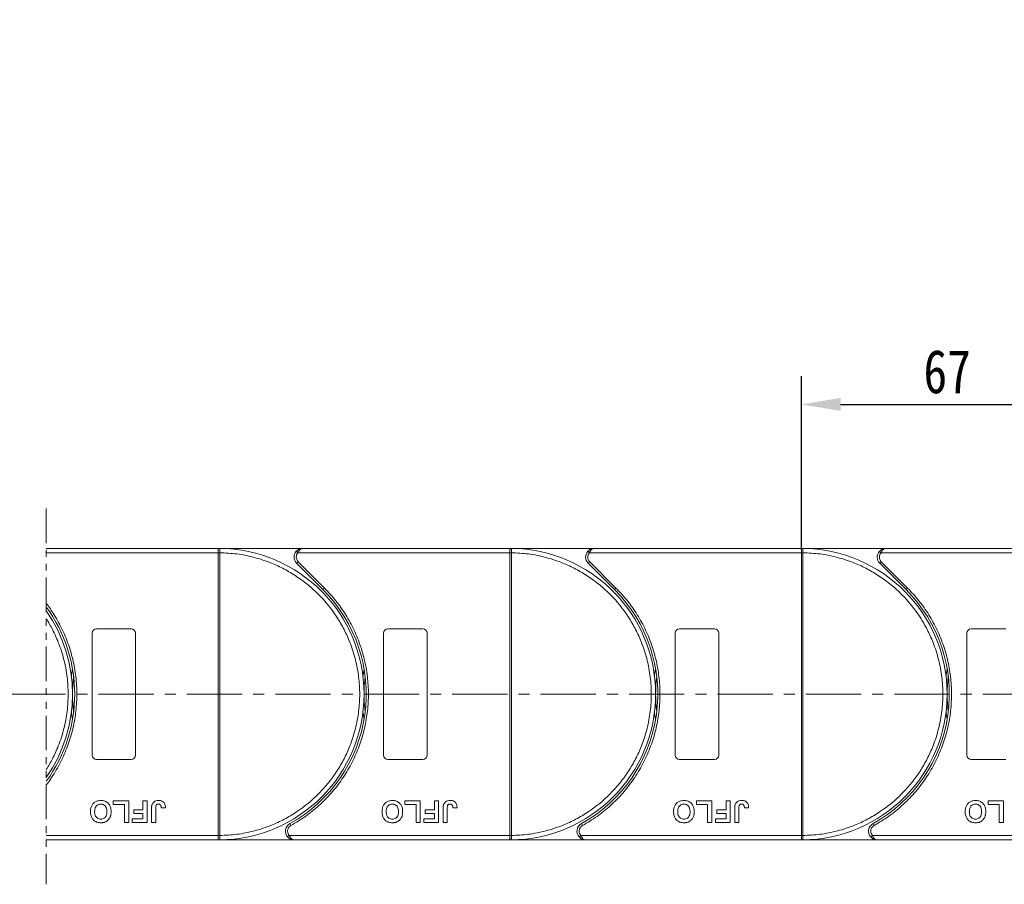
# Model space of a CAD drawing. Header units: millimetres. Extents: x -855 to 619, y 109 to 1142.
# Tile 33 of 74: x 94 to 320, y 576 to 775. Entities that reach past the tile are written whole.
import ezdxf

# ---------------------------------------------------------------- set-up
doc = ezdxf.new("R2010")
doc.units = ezdxf.units.MM
doc.linetypes.add('CENTERX2', pattern=[20.32, 12.7, -2.54, 2.54, -2.54])
doc.linetypes.add('PHANTOM2', pattern=[31.75, 15.875, -3.175, 3.175, -3.175, 3.175, -3.175])
doc.styles.get("Standard").update_dxf_attribs({"font": '仿宋_GB2312.ttf', "width": 0.8})
doc.dimstyles.new('副本 ISO-45.1', dxfattribs={"dimtxt": 10, "dimasz": 9, "dimexe": 6.5, "dimexo": 0.625, "dimgap": 2.5, "dimtad": 1, "dimdsep": 46, "dimtxsty": 'Standard', "dimcen": 2.5, "dimadec": 0, "dimazin": 0, "dimtfac": 1, "dimtmove": 0, "dimatfit": 3, "dimfxl": 0, "dimarcsym": 0})

# ---------------------------------------------------------------- blocks, each defined once
blk = doc.blocks.new('*D3057')
at = {"color": 0, "lineweight": -2}
for p, q in [((9.98, 847.48), (513.97, 847.48)), ((507.47, 595.28), (507.47, 838.48)), ((431.74, 586.28), (513.97, 586.28))]:
    blk.add_line(p, q, dxfattribs=at)
at = {"color": 0, "lineweight": 9}
for points in [[(505.97, 838.48), (508.97, 838.48), (507.47, 847.48)], [(505.97, 595.28), (508.97, 595.28), (507.47, 586.28)]]:
    blk.add_solid(points, dxfattribs=at)
at = {"layer": 'Defpoints', "color": 0, "lineweight": 9}
for p in [(9.36, 847.48), (507.47, 847.48), (431.11, 586.28)]:
    blk.add_point(p, dxfattribs=at)
at = {"color": 0, "lineweight": 9, "insert": (499.97, 716.88), "char_height": 10, "attachment_point": 5, "rotation": 90}
blk.add_mtext('2R+67', dxfattribs=at)
blk = doc.blocks.new('*D3055')
at = {"color": 0, "lineweight": -2}
for p, q in [((273.48, 653.05), (273.48, 692.88)), ((340.48, 653.41), (340.48, 692.88)), ((282.48, 686.38), (331.48, 686.38))]:
    blk.add_line(p, q, dxfattribs=at)
at = {"color": 0, "lineweight": 9}
for points in [[(282.48, 687.88), (282.48, 684.88), (273.48, 686.38)], [(331.48, 687.88), (331.48, 684.88), (340.48, 686.38)]]:
    blk.add_solid(points, dxfattribs=at)
at = {"layer": 'Defpoints', "color": 0, "lineweight": 9}
for p in [(340.48, 686.38), (273.48, 652.43), (340.48, 652.78)]:
    blk.add_point(p, dxfattribs=at)
at = {"color": 0, "lineweight": 9, "insert": (306.98, 693.88), "char_height": 10, "attachment_point": 5}
blk.add_mtext('67', dxfattribs=at)

msp = doc.modelspace()

# ---------------------------------------------------------------- linework, layer by layer
at = {"color": 3, "linetype": 'PHANTOM2', "lineweight": 9, "ltscale": 0.5}
msp.add_line((99.961, 662.461), (99.96, 576.071), dxfattribs=at)
at = {"color": 7, "linetype": 'Continuous', "lineweight": 15}
for p, q in [((139.48, 653.282), (99.961, 653.282)), ((99.961, 652.282), (139.48, 652.282)), ((139.48, 653.282), (139.714, 653.281)), ((158.892, 653.282), (139.48, 653.282)), ((139.48, 587.284), (139.48, 652.28)), ((139.48, 652.28), (139.83, 652.28)), ((139.83, 652.283), (139.83, 652.28)), ((139.83, 652.28), (139.83, 587.284)), ((157.401, 652.615), (157.774, 652.282)), ((157.774, 652.282), (206.48, 652.282)), ((206.48, 653.282), (158.892, 653.282)), ((225.892, 653.282), (206.48, 653.282)), ((206.48, 653.282), (206.714, 653.281)), ((206.48, 587.284), (206.48, 652.28)), ((206.48, 652.28), (206.83, 652.28)), ((206.83, 652.283), (206.83, 652.28)), ((206.83, 652.28), (206.83, 587.284)), ((224.401, 652.615), (224.774, 652.282)), ((224.774, 652.282), (273.48, 652.282)), ((273.48, 653.282), (225.892, 653.282)), ((273.48, 653.282), (273.714, 653.281)), ((292.892, 653.282), (273.48, 653.282)), ((273.48, 587.284), (273.48, 652.28)), ((273.48, 652.28), (273.83, 652.28)), ((273.83, 652.283), (273.83, 652.28)), ((273.83, 652.28), (273.83, 587.284)), ((291.401, 652.615), (291.774, 652.282)), ((291.774, 652.282), (340.48, 652.282)), ((340.48, 653.282), (292.892, 653.282)), ((157.831, 650.221), (157.477, 649.868)), ((157.477, 649.868), (163.521, 643.823)), ((157.831, 650.221), (163.875, 644.177)), ((224.831, 650.221), (224.477, 649.868)), ((224.477, 649.868), (230.521, 643.823)), ((224.831, 650.221), (230.875, 644.177)), ((291.831, 650.221), (291.477, 649.868)), ((291.477, 649.868), (297.521, 643.823)), ((291.831, 650.221), (297.875, 644.177)), ((163.875, 644.177), (163.521, 643.823)), ((230.875, 644.177), (230.521, 643.823)), ((297.875, 644.177), (297.521, 643.823)), ((110.48, 605.782), (110.48, 633.782)), ((111.48, 634.782), (119.48, 634.782)), ((120.48, 633.782), (120.48, 605.782)), ((177.48, 605.782), (177.48, 633.782)), ((178.48, 634.782), (186.48, 634.782)), ((187.48, 633.782), (187.48, 605.782)), ((244.48, 605.782), (244.48, 633.782)), ((245.48, 634.782), (253.48, 634.782)), ((254.48, 633.782), (254.48, 605.782)), ((311.48, 605.782), (311.48, 633.782)), ((312.48, 634.782), (320.48, 634.782)), ((119.48, 604.782), (111.48, 604.782)), ((186.48, 604.782), (178.48, 604.782)), ((253.48, 604.782), (245.48, 604.782)), ((320.48, 604.782), (312.48, 604.782)), ((115.364, 594.448), (115.364, 595.282)), ((115.364, 595.282), (118.89, 595.282)), ((118.89, 595.282), (118.89, 590.282)), ((122.159, 595.282), (123.121, 595.282)), ((122.159, 593.166), (122.159, 595.282)), ((123.121, 595.282), (123.121, 590.282)), ((182.364, 595.282), (185.89, 595.282)), ((182.364, 594.448), (182.364, 595.282)), ((185.89, 595.282), (185.89, 590.282)), ((189.159, 595.282), (190.121, 595.282)), ((189.159, 593.166), (189.159, 595.282)), ((190.121, 595.282), (190.121, 590.282)), ((249.364, 595.282), (252.89, 595.282)), ((249.364, 594.448), (249.364, 595.282)), ((252.89, 595.282), (252.89, 590.282)), ((256.159, 595.282), (257.121, 595.282)), ((256.159, 593.166), (256.159, 595.282)), ((257.121, 595.282), (257.121, 590.282)), ((316.364, 595.282), (319.89, 595.282)), ((316.364, 594.448), (316.364, 595.282)), ((319.89, 595.282), (319.89, 590.282)), ((117.929, 594.448), (115.364, 594.448)), ((117.929, 590.282), (117.929, 594.448)), ((120.044, 592.333), (120.044, 593.166)), ((120.044, 593.166), (122.159, 593.166)), ((124.147, 590.282), (124.147, 593.434)), ((125.108, 593.518), (125.108, 590.282)), ((126.39, 593.615), (127.352, 593.679)), ((184.929, 594.448), (182.364, 594.448)), ((184.929, 590.282), (184.929, 594.448)), ((187.044, 592.333), (187.044, 593.166)), ((187.044, 593.166), (189.159, 593.166)), ((191.147, 590.282), (191.147, 593.434)), ((192.108, 593.518), (192.108, 590.282)), ((193.39, 593.615), (194.352, 593.679)), ((251.929, 594.448), (249.364, 594.448)), ((251.929, 590.282), (251.929, 594.448)), ((254.044, 592.333), (254.044, 593.166)), ((254.044, 593.166), (256.159, 593.166)), ((258.147, 590.282), (258.147, 593.434)), ((259.108, 593.518), (259.108, 590.282)), ((260.39, 593.615), (261.352, 593.679)), ((318.929, 594.448), (316.364, 594.448)), ((318.929, 590.282), (318.929, 594.448)), ((119.723, 591.115), (122.159, 591.115)), ((119.723, 590.282), (119.723, 591.115)), ((122.159, 592.333), (120.044, 592.333)), ((122.159, 591.115), (122.159, 592.333)), ((186.723, 590.282), (186.723, 591.115)), ((186.723, 591.115), (189.159, 591.115)), ((189.159, 592.333), (187.044, 592.333)), ((189.159, 591.115), (189.159, 592.333)), ((253.723, 590.282), (253.723, 591.115)), ((253.723, 591.115), (256.159, 591.115)), ((256.159, 592.333), (254.044, 592.333)), ((256.159, 591.115), (256.159, 592.333)), ((118.89, 590.282), (117.929, 590.282)), ((123.121, 590.282), (119.723, 590.282)), ((125.108, 590.282), (124.147, 590.282)), ((155.94, 590.032), (156.182, 589.594)), ((185.89, 590.282), (184.929, 590.282)), ((190.121, 590.282), (186.723, 590.282)), ((192.108, 590.282), (191.147, 590.282)), ((222.94, 590.032), (223.182, 589.594)), ((252.89, 590.282), (251.929, 590.282)), ((257.121, 590.282), (253.723, 590.282)), ((259.108, 590.282), (258.147, 590.282)), ((289.94, 590.032), (290.182, 589.594)), ((319.89, 590.282), (318.929, 590.282)), ((139.48, 587.282), (99.96, 587.282)), ((99.96, 586.282), (139.48, 586.282)), ((139.83, 587.284), (139.48, 587.284)), ((139.714, 586.283), (139.48, 586.282)), ((139.48, 586.282), (156.908, 586.282)), ((139.83, 587.284), (139.83, 587.281)), ((155.79, 587.282), (155.418, 586.948)), ((206.48, 587.282), (155.79, 587.282)), ((156.908, 586.282), (206.48, 586.282)), ((206.83, 587.284), (206.48, 587.284)), ((206.714, 586.283), (206.48, 586.282)), ((206.48, 586.282), (223.908, 586.282)), ((206.83, 587.284), (206.83, 587.281)), ((222.79, 587.282), (222.418, 586.948)), ((273.48, 587.282), (222.79, 587.282)), ((223.908, 586.282), (273.48, 586.282)), ((273.83, 587.284), (273.48, 587.284)), ((273.714, 586.283), (273.48, 586.282)), ((273.48, 586.282), (290.908, 586.282)), ((273.83, 587.284), (273.83, 587.281)), ((289.79, 587.282), (289.418, 586.948)), ((340.48, 587.282), (289.79, 587.282)), ((290.908, 586.282), (340.48, 586.282))]:
    msp.add_line(p, q, dxfattribs=at)
at = {"color": 1, "linetype": 'CENTERX2', "lineweight": 13}
msp.add_line((449.778, 619.782), (-256.033, 619.782), dxfattribs=at)
at = {"color": 7, "linetype": 'Continuous', "lineweight": 15, "flags": 128}
for points in [[(105.728, 623.882), (105.761, 624.148), (105.98, 625.591)], [(172.728, 623.882), (172.761, 624.148), (172.98, 625.591)], [(239.728, 623.882), (239.761, 624.148), (239.98, 625.591)], [(306.728, 623.882), (306.761, 624.148), (306.98, 625.591)], [(105.98, 613.972), (105.761, 615.415), (105.728, 615.682)], [(172.98, 613.972), (172.761, 615.415), (172.728, 615.682)], [(239.98, 613.972), (239.761, 615.415), (239.728, 615.682)], [(306.98, 613.972), (306.761, 615.415), (306.728, 615.682)]]:
    msp.add_lwpolyline(points, dxfattribs=at)
at = {"color": 7, "linetype": 'Continuous', "lineweight": 15}
for centre, radius, start, end in [((139.717, 652.986), 0.295, 90.53836, 143.36012), ((139.742, 622.099), 30.184, 89.8339, 90.49831), ((139.48, 619.782), 33.5, 270.40019, 89.59981), ((158.892, 651.282), 2, 138.18969, 225), ((206.717, 652.986), 0.295, 90.53836, 143.36012), ((206.742, 622.099), 30.184, 89.8339, 90.49831), ((206.48, 619.782), 33.5, 270.40019, 89.59981), ((225.892, 651.282), 2, 138.18969, 225), ((273.717, 652.986), 0.295, 90.53836, 143.36012), ((273.742, 622.099), 30.184, 89.8339, 90.49831), ((273.48, 619.782), 33.5, 270.40019, 89.59981), ((292.892, 651.282), 2, 138.18969, 225), ((139.48, 619.782), 34, 298.95502, 45), ((206.48, 619.782), 34, 298.95502, 45), ((273.48, 619.782), 34, 298.95502, 45), ((72.48, 619.782), 34, 323.92415, 36.07429), ((72.48, 619.782), 33.5, 325.11501, 34.88342), ((111.48, 633.782), 1, 90, 180), ((119.48, 633.782), 1, 0, 90), ((178.48, 633.782), 1, 90, 180), ((186.48, 633.782), 1, 0, 90), ((245.48, 633.782), 1, 90, 180), ((253.48, 633.782), 1, 0, 90), ((312.48, 633.782), 1, 90, 180), ((139.48, 619.782), 33.5, 172.96973, 187.03027), ((206.48, 619.782), 33.5, 172.96973, 187.03027), ((273.48, 619.782), 33.5, 172.96973, 187.03027), ((340.48, 619.782), 33.5, 172.96973, 187.03027), ((111.48, 605.782), 1, 180, 270), ((119.48, 605.782), 1, 270, 0), ((178.48, 605.782), 1, 180, 270), ((186.48, 605.782), 1, 270, 0), ((245.48, 605.782), 1, 180, 270), ((253.48, 605.782), 1, 270, 360), ((312.48, 605.782), 1, 180, 270), ((156.908, 588.282), 2, 118.95502, 221.81031), ((223.908, 588.282), 2, 118.95502, 221.81031), ((290.908, 588.282), 2, 118.95502, 221.81031), ((139.742, 617.464), 30.184, 269.50169, 270.1661), ((139.717, 586.578), 0.295, 216.63988, 269.46164), ((206.742, 617.464), 30.184, 269.50169, 270.1661), ((206.717, 586.578), 0.295, 216.63988, 269.46164), ((273.742, 617.464), 30.184, 269.50169, 270.1661), ((273.717, 586.578), 0.295, 216.63988, 269.46164)]:
    msp.add_arc(centre, radius, start, end, dxfattribs=at)
for points in [[(139.48, 653.162), (139.48, 653.197), (139.48, 653.266), (139.48, 653.277), (139.48, 653.282)], [(157.774, 652.282), (157.664, 652.133), (157.444, 651.835), (157.409, 651.466), (157.392, 651.282)], [(206.48, 653.162), (206.48, 653.197), (206.48, 653.266), (206.48, 653.277), (206.48, 653.282)], [(224.774, 652.282), (224.664, 652.133), (224.444, 651.835), (224.409, 651.466), (224.392, 651.282)], [(273.48, 653.162), (273.48, 653.197), (273.48, 653.266), (273.48, 653.277), (273.48, 653.282)], [(291.774, 652.282), (291.664, 652.133), (291.444, 651.835), (291.409, 651.466), (291.392, 651.282)], [(157.392, 651.282), (157.412, 651.083), (157.453, 650.686), (157.705, 650.376), (157.831, 650.221)], [(224.392, 651.282), (224.412, 651.083), (224.453, 650.686), (224.705, 650.376), (224.831, 650.221)], [(291.392, 651.282), (291.412, 651.083), (291.453, 650.686), (291.705, 650.376), (291.831, 650.221)], [(155.408, 588.282), (155.426, 588.098), (155.461, 587.729), (155.68, 587.431), (155.79, 587.282)], [(222.408, 588.282), (222.426, 588.098), (222.461, 587.729), (222.68, 587.431), (222.79, 587.282)], [(289.408, 588.282), (289.426, 588.098), (289.461, 587.729), (289.68, 587.431), (289.79, 587.282)], [(139.48, 586.282), (139.48, 586.287), (139.48, 586.297), (139.48, 586.367), (139.48, 586.402)], [(206.48, 586.282), (206.48, 586.287), (206.48, 586.297), (206.48, 586.367), (206.48, 586.402)], [(273.48, 586.282), (273.48, 586.287), (273.48, 586.297), (273.48, 586.367), (273.48, 586.402)]]:
    msp.add_open_spline(points, degree=3, dxfattribs=at)
for points, knots in [([(139.48, 652.282), (139.48, 652.394), (139.48, 652.619), (139.48, 652.918), (139.48, 653.086), (139.48, 653.152), (139.48, 653.162)], [0, 0, 0, 0, 0.3133566, 0.6267132, 0.9400698, 1, 1, 1, 1]), ([(139.48, 652.28), (139.48, 652.28), (139.48, 652.281), (139.48, 652.281), (139.48, 652.282), (139.48, 652.282)], [0, 0, 0, 0, 0.3846661, 0.6923333, 1, 1, 1, 1]), ([(139.714, 653.281), (139.731, 653.278), (139.768, 653.272), (139.797, 653.218), (139.816, 653.125), (139.828, 652.978), (139.83, 652.783), (139.831, 652.538), (139.83, 652.373), (139.83, 652.283)], [0, 0, 0, 0, 0.1119973, 0.2448439, 0.3691679, 0.5008987, 0.6875333, 0.8281382, 1, 1, 1, 1]), ([(139.83, 652.28), (141.143, 652.22), (143.809, 652.098), (147.798, 651.284), (151.441, 650.078), (154.677, 648.572), (157.502, 646.894), (160.163, 644.925), (163.442, 641.933), (166.23, 638.469), (168.432, 634.668), (169.902, 631.416), (171.076, 627.76), (171.818, 623.762), (172.059, 619.782), (171.818, 615.801), (171.076, 611.804), (169.902, 608.147), (168.433, 604.896), (166.784, 602.052), (164.844, 599.37), (161.888, 596.06), (158.454, 593.234), (154.677, 590.992), (151.441, 589.485), (147.797, 588.28), (143.808, 587.466), (141.143, 587.344), (139.83, 587.284)], [0, 0, 0, 0, 0.038862, 0.078912, 0.1200677, 0.1522272, 0.1843815, 0.2172151, 0.2500433, 0.3156185, 0.347778, 0.3799323, 0.4210926, 0.4611415, 0.5, 0.5388632, 0.578912, 0.6200677, 0.6522272, 0.6843815, 0.7172151, 0.7500433, 0.8156185, 0.847778, 0.8799323, 0.9210926, 0.9611404, 1, 1, 1, 1]), ([(157.401, 652.615), (157.496, 652.709), (157.705, 652.916), (158.204, 653.203), (158.622, 653.251), (158.892, 653.282)], [0, 0, 0, 0, 0.2270634, 0.5015869, 1, 1, 1, 1]), ([(158.892, 653.282), (158.785, 653.269), (158.574, 653.243), (158.264, 653.031), (157.985, 652.705), (157.841, 652.417), (157.774, 652.282)], [0, 0, 0, 0, 0.2515188, 0.5017844, 0.7656323, 1, 1, 1, 1]), ([(206.48, 652.282), (206.48, 652.394), (206.48, 652.619), (206.48, 652.918), (206.48, 653.086), (206.48, 653.152), (206.48, 653.162)], [0, 0, 0, 0, 0.3133566, 0.6267132, 0.9400698, 1, 1, 1, 1]), ([(206.48, 652.28), (206.48, 652.28), (206.48, 652.281), (206.48, 652.281), (206.48, 652.282), (206.48, 652.282)], [0, 0, 0, 0, 0.3846661, 0.6923333, 1, 1, 1, 1]), ([(206.714, 653.281), (206.731, 653.278), (206.768, 653.272), (206.797, 653.218), (206.816, 653.125), (206.828, 652.978), (206.83, 652.783), (206.831, 652.538), (206.83, 652.373), (206.83, 652.283)], [0, 0, 0, 0, 0.1119973, 0.2448439, 0.3691679, 0.5008987, 0.6875333, 0.8281382, 1, 1, 1, 1]), ([(206.83, 652.28), (208.143, 652.22), (210.809, 652.098), (214.798, 651.284), (218.441, 650.078), (221.677, 648.572), (224.502, 646.894), (227.163, 644.925), (230.442, 641.933), (233.23, 638.469), (235.432, 634.668), (236.902, 631.416), (238.076, 627.76), (238.818, 623.762), (239.059, 619.782), (238.818, 615.801), (238.076, 611.804), (236.902, 608.147), (235.433, 604.896), (233.784, 602.052), (231.844, 599.37), (228.888, 596.06), (225.454, 593.234), (221.677, 590.992), (218.441, 589.485), (214.797, 588.28), (210.808, 587.466), (208.143, 587.344), (206.83, 587.284)], [0, 0, 0, 0, 0.038862, 0.078912, 0.1200677, 0.1522272, 0.1843815, 0.2172151, 0.2500433, 0.3156185, 0.347778, 0.3799323, 0.4210926, 0.4611415, 0.5, 0.5388632, 0.578912, 0.6200677, 0.6522272, 0.6843815, 0.7172151, 0.7500433, 0.8156185, 0.847778, 0.8799323, 0.9210926, 0.9611404, 1, 1, 1, 1]), ([(224.401, 652.615), (224.496, 652.709), (224.705, 652.916), (225.204, 653.203), (225.622, 653.251), (225.892, 653.282)], [0, 0, 0, 0, 0.2270634, 0.50158693, 1, 1, 1, 1]), ([(225.892, 653.282), (225.785, 653.269), (225.574, 653.243), (225.264, 653.031), (224.985, 652.705), (224.841, 652.417), (224.774, 652.282)], [0, 0, 0, 0, 0.2515188, 0.5017844, 0.7656323, 1, 1, 1, 1]), ([(273.48, 652.282), (273.48, 652.394), (273.48, 652.619), (273.48, 652.918), (273.48, 653.086), (273.48, 653.152), (273.48, 653.162)], [0, 0, 0, 0, 0.3133566, 0.6267132, 0.9400698, 1, 1, 1, 1]), ([(273.48, 652.28), (273.48, 652.28), (273.48, 652.281), (273.48, 652.281), (273.48, 652.282), (273.48, 652.282)], [0, 0, 0, 0, 0.3846661, 0.6923333, 1, 1, 1, 1]), ([(273.714, 653.281), (273.731, 653.278), (273.768, 653.272), (273.797, 653.218), (273.816, 653.125), (273.828, 652.978), (273.83, 652.783), (273.831, 652.538), (273.83, 652.373), (273.83, 652.283)], [0, 0, 0, 0, 0.1119973, 0.2448439, 0.3691679, 0.5008987, 0.6875333, 0.8281382, 1, 1, 1, 1]), ([(273.83, 652.28), (275.143, 652.22), (277.809, 652.098), (281.798, 651.284), (285.441, 650.078), (288.677, 648.572), (291.502, 646.894), (294.163, 644.925), (297.442, 641.933), (300.23, 638.469), (302.432, 634.668), (303.902, 631.416), (305.076, 627.76), (305.818, 623.762), (306.059, 619.782), (305.818, 615.801), (305.076, 611.804), (303.902, 608.147), (302.433, 604.896), (300.784, 602.052), (298.844, 599.37), (295.888, 596.06), (292.454, 593.234), (288.677, 590.992), (285.441, 589.485), (281.797, 588.28), (277.808, 587.466), (275.143, 587.344), (273.83, 587.284)], [0, 0, 0, 0, 0.038862, 0.078912, 0.1200677, 0.1522272, 0.1843815, 0.2172151, 0.2500433, 0.3156185, 0.347778, 0.3799323, 0.4210926, 0.4611415, 0.5, 0.5388632, 0.578912, 0.6200677, 0.6522272, 0.6843815, 0.7172151, 0.7500433, 0.8156185, 0.847778, 0.8799323, 0.9210926, 0.9611404, 1, 1, 1, 1]), ([(291.401, 652.615), (291.496, 652.709), (291.705, 652.916), (292.204, 653.203), (292.622, 653.251), (292.892, 653.282)], [0, 0, 0, 0, 0.2270634, 0.50158693, 1, 1, 1, 1]), ([(292.892, 653.282), (292.785, 653.269), (292.574, 653.243), (292.264, 653.031), (291.985, 652.705), (291.841, 652.417), (291.774, 652.282)], [0, 0, 0, 0, 0.2515188, 0.5017844, 0.7656323, 1, 1, 1, 1]), ([(163.875, 644.177), (164.773, 643.219), (166.568, 641.302), (168.839, 638.035), (170.765, 634.514), (172.274, 630.747), (173.333, 626.832), (173.919, 622.859), (174.045, 618.886), (173.716, 614.957), (172.946, 611.089), (171.727, 607.306), (170.066, 603.65), (167.966, 600.179), (165.475, 596.977), (162.65, 594.125), (159.565, 591.613), (157.31, 590.267), (156.182, 589.594)], [0, 0, 0, 0, 0.0616516, 0.1233073, 0.1864354, 0.25, 0.3135645, 0.3766927, 0.4383422, 0.5, 0.5616495, 0.6233073, 0.6864354, 0.75, 0.8135645, 0.8766927, 0.9383443, 1, 1, 1, 1]), ([(230.875, 644.177), (231.773, 643.219), (233.568, 641.302), (235.839, 638.035), (237.765, 634.514), (239.274, 630.747), (240.333, 626.832), (240.919, 622.859), (241.045, 618.886), (240.716, 614.957), (239.946, 611.089), (238.727, 607.306), (237.066, 603.65), (234.966, 600.179), (232.475, 596.977), (229.65, 594.125), (226.565, 591.613), (224.31, 590.267), (223.182, 589.594)], [0, 0, 0, 0, 0.0616516, 0.1233073, 0.1864354, 0.25, 0.3135645, 0.3766927, 0.4383422, 0.5, 0.5616495, 0.6233073, 0.6864354, 0.75, 0.8135645, 0.8766927, 0.9383443, 1, 1, 1, 1]), ([(297.875, 644.177), (298.773, 643.219), (300.568, 641.302), (302.839, 638.035), (304.765, 634.514), (306.274, 630.747), (307.333, 626.832), (307.919, 622.859), (308.045, 618.886), (307.716, 614.957), (306.946, 611.089), (305.727, 607.306), (304.066, 603.65), (301.966, 600.179), (299.475, 596.977), (296.65, 594.125), (293.565, 591.613), (291.31, 590.267), (290.182, 589.594)], [0, 0, 0, 0, 0.0616516, 0.1233073, 0.1864354, 0.25, 0.3135645, 0.3766927, 0.4383422, 0.5, 0.5616495, 0.6233073, 0.6864354, 0.75, 0.8135645, 0.8766927, 0.9383443, 1, 1, 1, 1]), ([(99.961, 640.649), (100.605, 639.806), (101.96, 637.814), (103.765, 634.514), (105.274, 630.747), (106.333, 626.832), (106.919, 622.859), (107.045, 618.886), (106.716, 614.957), (105.946, 611.089), (104.727, 607.306), (103.066, 603.65), (101.39, 600.88), (100.284, 599.349), (99.96, 598.922)], [0.07346694, 0.07346694, 0.07346694, 0.07346694, 0.12330728, 0.18643543, 0.24999997, 0.31356452, 0.37669267, 0.43834219, 0.49999997, 0.5616495, 0.62330728, 0.68643543, 0.74999997, 0.77515142, 0.77515142, 0.77515142, 0.77515142]), ([(99.96, 637.133), (100.472, 636.324), (101.486, 634.549), (102.902, 631.416), (104.076, 627.76), (104.818, 623.762), (105.059, 619.782), (104.818, 615.801), (104.076, 611.804), (102.902, 608.147), (101.486, 605.014), (100.471, 603.239), (99.96, 602.43)], [0.31946604, 0.31946604, 0.31946604, 0.31946604, 0.34777802, 0.37993233, 0.42109262, 0.46114154, 0.50000001, 0.53886316, 0.57891202, 0.62006769, 0.65222721, 0.6805396, 0.6805396, 0.6805396, 0.6805396]), ([(110.108, 592.789), (110.112, 592.922), (110.122, 593.324), (110.264, 593.965), (110.655, 594.626), (111.229, 595.093), (111.869, 595.319), (112.29, 595.338), (112.473, 595.346)], [0, 0, 0, 0, 0.1018882, 0.3073435, 0.4929627, 0.6786474, 0.8607914, 1, 1, 1, 1]), ([(112.473, 595.346), (112.606, 595.341), (113.01, 595.328), (113.67, 595.137), (114.292, 594.648), (114.717, 593.939), (114.842, 593.302), (114.85, 592.9), (114.852, 592.812)], [0, 0, 0, 0, 0.1021706, 0.3092201, 0.51365, 0.6922749, 0.9324126, 1, 1, 1, 1]), ([(124.256, 594.384), (124.31, 594.509), (124.418, 594.758), (124.722, 595.06), (125.187, 595.309), (125.573, 595.332), (125.807, 595.346)], [0, 0, 0, 0, 0.2064605, 0.4135145, 0.6452106, 1, 1, 1, 1]), ([(125.807, 595.346), (125.941, 595.34), (126.245, 595.327), (126.697, 595.166), (127.056, 594.841), (127.31, 594.333), (127.335, 593.936), (127.352, 593.679)], [0, 0, 0, 0, 0.1552919, 0.3531453, 0.543243, 0.704067, 1, 1, 1, 1]), ([(177.108, 592.789), (177.112, 592.922), (177.122, 593.324), (177.264, 593.965), (177.655, 594.626), (178.229, 595.093), (178.869, 595.319), (179.29, 595.338), (179.473, 595.346)], [0, 0, 0, 0, 0.1018882, 0.3073435, 0.4929627, 0.6786474, 0.8607914, 1, 1, 1, 1]), ([(179.473, 595.346), (179.606, 595.341), (180.01, 595.328), (180.67, 595.137), (181.292, 594.648), (181.717, 593.939), (181.842, 593.302), (181.85, 592.9), (181.852, 592.812)], [0, 0, 0, 0, 0.1021706, 0.3092201, 0.51365, 0.6922749, 0.9324126, 1, 1, 1, 1]), ([(191.256, 594.384), (191.31, 594.509), (191.418, 594.758), (191.722, 595.06), (192.187, 595.309), (192.573, 595.332), (192.807, 595.346)], [0, 0, 0, 0, 0.2064605, 0.4135145, 0.6452106, 1, 1, 1, 1]), ([(192.807, 595.346), (192.941, 595.34), (193.245, 595.327), (193.697, 595.166), (194.056, 594.841), (194.31, 594.333), (194.335, 593.936), (194.352, 593.679)], [0, 0, 0, 0, 0.1552919, 0.3531453, 0.543243, 0.704067, 1, 1, 1, 1]), ([(244.108, 592.789), (244.112, 592.922), (244.122, 593.324), (244.264, 593.965), (244.655, 594.626), (245.229, 595.093), (245.869, 595.319), (246.29, 595.338), (246.473, 595.346)], [0, 0, 0, 0, 0.1018882, 0.3073435, 0.4929627, 0.6786474, 0.8607914, 1, 1, 1, 1]), ([(246.473, 595.346), (246.606, 595.341), (247.01, 595.328), (247.67, 595.137), (248.292, 594.648), (248.717, 593.939), (248.842, 593.302), (248.85, 592.9), (248.852, 592.812)], [0, 0, 0, 0, 0.1021706, 0.3092201, 0.51365, 0.6922749, 0.9324126, 1, 1, 1, 1]), ([(258.256, 594.384), (258.31, 594.509), (258.418, 594.758), (258.722, 595.06), (259.187, 595.309), (259.573, 595.332), (259.807, 595.346)], [0, 0, 0, 0, 0.2064605, 0.4135145, 0.6452106, 1, 1, 1, 1]), ([(259.807, 595.346), (259.941, 595.34), (260.245, 595.327), (260.697, 595.166), (261.056, 594.841), (261.31, 594.333), (261.335, 593.936), (261.352, 593.679)], [0, 0, 0, 0, 0.1552919, 0.3531453, 0.543243, 0.704067, 1, 1, 1, 1]), ([(311.108, 592.789), (311.112, 592.922), (311.122, 593.324), (311.264, 593.965), (311.655, 594.626), (312.229, 595.093), (312.869, 595.319), (313.29, 595.338), (313.473, 595.346)], [0, 0, 0, 0, 0.1018882, 0.3073435, 0.4929627, 0.6786474, 0.8607914, 1, 1, 1, 1]), ([(313.473, 595.346), (313.606, 595.341), (314.01, 595.328), (314.67, 595.137), (315.292, 594.648), (315.717, 593.939), (315.842, 593.302), (315.85, 592.9), (315.852, 592.812)], [0, 0, 0, 0, 0.1021706, 0.3092201, 0.51365, 0.6922749, 0.9324126, 1, 1, 1, 1]), ([(111.07, 592.765), (111.074, 592.898), (111.086, 593.274), (111.226, 593.796), (111.572, 594.216), (111.949, 594.446), (112.269, 594.507), (112.442, 594.512), (112.475, 594.513)], [0, 0, 0, 0, 0.1585903, 0.4472388, 0.6203806, 0.7935748, 0.9612953, 1, 1, 1, 1]), ([(112.475, 594.513), (112.61, 594.503), (112.88, 594.485), (113.26, 594.304), (113.584, 594.003), (113.833, 593.51), (113.886, 593.078), (113.89, 592.807), (113.89, 592.779)], [0, 0, 0, 0, 0.1597099, 0.3204292, 0.4910735, 0.6770503, 0.9662903, 1, 1, 1, 1]), ([(114.852, 592.812), (114.851, 592.745), (114.85, 592.612), (114.835, 592.405), (114.811, 592.191), (114.77, 591.972), (114.713, 591.753), (114.657, 591.612), (114.628, 591.541)], [0, 0, 0, 0, 0.1539502, 0.3081809, 0.478699, 0.6499612, 0.8242026, 1, 1, 1, 1]), ([(124.147, 593.434), (124.147, 593.501), (124.149, 593.634), (124.157, 593.813), (124.171, 593.972), (124.192, 594.111), (124.215, 594.249), (124.242, 594.339), (124.256, 594.384)], [0, 0, 0, 0, 0.2082698, 0.416707, 0.5614806, 0.7065734, 0.8528245, 1, 1, 1, 1]), ([(125.108, 593.518), (125.111, 593.651), (125.116, 593.882), (125.165, 594.161), (125.255, 594.341), (125.373, 594.437), (125.54, 594.503), (125.667, 594.509), (125.745, 594.513)], [0, 0, 0, 0, 0.29202728, 0.5048541, 0.61390458, 0.72368495, 0.82981647, 1, 1, 1, 1]), ([(125.745, 594.513), (125.786, 594.511), (125.87, 594.508), (125.981, 594.476), (126.075, 594.431), (126.147, 594.376), (126.21, 594.311), (126.243, 594.262), (126.26, 594.237)], [0, 0, 0, 0, 0.202387, 0.4109073, 0.5578292, 0.7094718, 0.8532239, 1, 1, 1, 1]), ([(126.26, 594.237), (126.279, 594.2), (126.317, 594.125), (126.345, 594.011), (126.364, 593.906), (126.377, 593.81), (126.385, 593.713), (126.389, 593.648), (126.39, 593.615)], [0, 0, 0, 0, 0.1938055, 0.3931273, 0.5440688, 0.6954121, 0.8476129, 1, 1, 1, 1]), ([(178.07, 592.765), (178.074, 592.898), (178.086, 593.274), (178.226, 593.796), (178.572, 594.216), (178.949, 594.446), (179.269, 594.507), (179.442, 594.512), (179.475, 594.513)], [0, 0, 0, 0, 0.1585903, 0.4472388, 0.6203806, 0.7935748, 0.9612953, 1, 1, 1, 1]), ([(179.475, 594.513), (179.61, 594.503), (179.88, 594.485), (180.26, 594.304), (180.584, 594.003), (180.833, 593.51), (180.886, 593.078), (180.89, 592.807), (180.89, 592.779)], [0, 0, 0, 0, 0.1597099, 0.3204292, 0.4910735, 0.6770503, 0.9662903, 1, 1, 1, 1]), ([(181.852, 592.812), (181.851, 592.745), (181.85, 592.612), (181.835, 592.405), (181.811, 592.191), (181.77, 591.972), (181.713, 591.753), (181.657, 591.612), (181.628, 591.541)], [0, 0, 0, 0, 0.1539502, 0.3081809, 0.478699, 0.6499612, 0.8242026, 1, 1, 1, 1]), ([(191.147, 593.434), (191.147, 593.501), (191.149, 593.634), (191.157, 593.813), (191.171, 593.972), (191.192, 594.111), (191.215, 594.249), (191.242, 594.339), (191.256, 594.384)], [0, 0, 0, 0, 0.2082698, 0.416707, 0.5614806, 0.7065734, 0.8528245, 1, 1, 1, 1]), ([(192.108, 593.518), (192.111, 593.651), (192.116, 593.882), (192.165, 594.161), (192.255, 594.341), (192.373, 594.437), (192.54, 594.503), (192.667, 594.509), (192.745, 594.513)], [0, 0, 0, 0, 0.29202728, 0.5048541, 0.61390458, 0.72368495, 0.82981647, 1, 1, 1, 1]), ([(192.745, 594.513), (192.786, 594.511), (192.87, 594.508), (192.981, 594.476), (193.075, 594.431), (193.147, 594.376), (193.21, 594.311), (193.243, 594.262), (193.26, 594.237)], [0, 0, 0, 0, 0.202387, 0.4109073, 0.5578292, 0.7094718, 0.8532239, 1, 1, 1, 1]), ([(193.26, 594.237), (193.279, 594.2), (193.317, 594.125), (193.345, 594.011), (193.364, 593.906), (193.377, 593.81), (193.385, 593.713), (193.389, 593.648), (193.39, 593.615)], [0, 0, 0, 0, 0.1938055, 0.3931273, 0.5440688, 0.6954121, 0.8476129, 1, 1, 1, 1]), ([(245.07, 592.765), (245.074, 592.898), (245.086, 593.274), (245.226, 593.796), (245.572, 594.216), (245.949, 594.446), (246.269, 594.507), (246.442, 594.512), (246.475, 594.513)], [0, 0, 0, 0, 0.1585903, 0.4472388, 0.6203806, 0.7935748, 0.9612953, 1, 1, 1, 1]), ([(246.475, 594.513), (246.61, 594.503), (246.88, 594.485), (247.26, 594.304), (247.584, 594.003), (247.833, 593.51), (247.886, 593.078), (247.89, 592.807), (247.89, 592.779)], [0, 0, 0, 0, 0.1597099, 0.3204292, 0.4910735, 0.6770503, 0.9662903, 1, 1, 1, 1]), ([(248.852, 592.812), (248.851, 592.745), (248.85, 592.612), (248.835, 592.405), (248.811, 592.191), (248.77, 591.972), (248.713, 591.753), (248.657, 591.612), (248.628, 591.541)], [0, 0, 0, 0, 0.1539502, 0.3081809, 0.478699, 0.6499612, 0.8242026, 1, 1, 1, 1]), ([(258.147, 593.434), (258.147, 593.501), (258.149, 593.634), (258.157, 593.813), (258.171, 593.972), (258.192, 594.111), (258.215, 594.249), (258.242, 594.339), (258.256, 594.384)], [0, 0, 0, 0, 0.2082698, 0.416707, 0.5614806, 0.7065734, 0.8528245, 1, 1, 1, 1]), ([(259.108, 593.518), (259.111, 593.651), (259.116, 593.882), (259.165, 594.161), (259.255, 594.341), (259.373, 594.437), (259.54, 594.503), (259.667, 594.509), (259.745, 594.513)], [0, 0, 0, 0, 0.29202728, 0.5048541, 0.61390458, 0.72368495, 0.82981647, 1, 1, 1, 1]), ([(259.745, 594.513), (259.786, 594.511), (259.87, 594.508), (259.981, 594.476), (260.075, 594.431), (260.147, 594.376), (260.21, 594.311), (260.243, 594.262), (260.26, 594.237)], [0, 0, 0, 0, 0.202387, 0.4109073, 0.5578292, 0.7094718, 0.8532239, 1, 1, 1, 1]), ([(260.26, 594.237), (260.279, 594.2), (260.317, 594.125), (260.345, 594.011), (260.364, 593.906), (260.377, 593.81), (260.385, 593.713), (260.389, 593.648), (260.39, 593.615)], [0, 0, 0, 0, 0.1938055, 0.3931273, 0.5440688, 0.6954121, 0.8476129, 1, 1, 1, 1]), ([(312.07, 592.765), (312.074, 592.898), (312.086, 593.274), (312.226, 593.796), (312.572, 594.216), (312.949, 594.446), (313.269, 594.507), (313.442, 594.512), (313.475, 594.513)], [0, 0, 0, 0, 0.1585903, 0.4472388, 0.6203806, 0.7935748, 0.9612953, 1, 1, 1, 1]), ([(313.475, 594.513), (313.61, 594.503), (313.88, 594.485), (314.26, 594.304), (314.584, 594.003), (314.833, 593.51), (314.886, 593.078), (314.89, 592.807), (314.89, 592.779)], [0, 0, 0, 0, 0.1597099, 0.3204292, 0.4910735, 0.6770503, 0.9662903, 1, 1, 1, 1]), ([(315.852, 592.812), (315.851, 592.745), (315.85, 592.612), (315.835, 592.405), (315.811, 592.191), (315.77, 591.972), (315.713, 591.753), (315.657, 591.612), (315.628, 591.541)], [0, 0, 0, 0, 0.1539502, 0.3081809, 0.478699, 0.6499612, 0.8242026, 1, 1, 1, 1]), ([(112.487, 590.218), (112.353, 590.222), (111.949, 590.236), (111.295, 590.43), (110.677, 590.918), (110.249, 591.625), (110.118, 592.276), (110.11, 592.69), (110.108, 592.789)], [0, 0, 0, 0, 0.1013981, 0.3069957, 0.5061443, 0.6852619, 0.9245571, 1, 1, 1, 1]), ([(112.475, 591.051), (112.34, 591.059), (112.07, 591.076), (111.687, 591.245), (111.375, 591.533), (111.137, 591.995), (111.075, 592.424), (111.07, 592.71), (111.07, 592.765)], [0, 0, 0, 0, 0.1602922, 0.3219224, 0.4907614, 0.6575692, 0.9338827, 1, 1, 1, 1]), ([(113.89, 592.779), (113.886, 592.645), (113.876, 592.308), (113.758, 591.83), (113.474, 591.415), (113.115, 591.161), (112.762, 591.061), (112.548, 591.054), (112.475, 591.051)], [0, 0, 0, 0, 0.15861661, 0.40086372, 0.57305935, 0.74548557, 0.91298519, 1, 1, 1, 1]), ([(114.628, 591.541), (114.568, 591.421), (114.448, 591.181), (114.131, 590.79), (113.811, 590.537), (113.569, 590.427), (113.541, 590.414)], [0, 0, 0, 0, 0.2508959, 0.5021661, 0.9405117, 1, 1, 1, 1]), ([(179.487, 590.218), (179.353, 590.222), (178.949, 590.236), (178.295, 590.43), (177.677, 590.918), (177.249, 591.625), (177.118, 592.276), (177.11, 592.69), (177.108, 592.789)], [0, 0, 0, 0, 0.1013981, 0.3069957, 0.5061443, 0.6852619, 0.9245571, 1, 1, 1, 1]), ([(179.475, 591.051), (179.34, 591.059), (179.07, 591.076), (178.687, 591.245), (178.375, 591.533), (178.137, 591.995), (178.075, 592.424), (178.07, 592.71), (178.07, 592.765)], [0, 0, 0, 0, 0.1602922, 0.3219224, 0.4907614, 0.6575692, 0.9338827, 1, 1, 1, 1]), ([(180.89, 592.779), (180.886, 592.645), (180.876, 592.308), (180.758, 591.83), (180.474, 591.415), (180.115, 591.161), (179.762, 591.061), (179.548, 591.054), (179.475, 591.051)], [0, 0, 0, 0, 0.15861661, 0.40086372, 0.57305935, 0.74548557, 0.91298519, 1, 1, 1, 1]), ([(181.628, 591.541), (181.568, 591.421), (181.448, 591.181), (181.131, 590.79), (180.811, 590.537), (180.569, 590.427), (180.541, 590.414)], [0, 0, 0, 0, 0.2508959, 0.5021661, 0.9405117, 1, 1, 1, 1]), ([(246.487, 590.218), (246.353, 590.222), (245.949, 590.236), (245.295, 590.43), (244.677, 590.918), (244.249, 591.625), (244.118, 592.276), (244.11, 592.69), (244.108, 592.789)], [0, 0, 0, 0, 0.1013981, 0.3069957, 0.5061443, 0.6852619, 0.9245571, 1, 1, 1, 1]), ([(246.475, 591.051), (246.34, 591.059), (246.07, 591.076), (245.687, 591.245), (245.375, 591.533), (245.137, 591.995), (245.075, 592.424), (245.07, 592.71), (245.07, 592.765)], [0, 0, 0, 0, 0.1602922, 0.3219224, 0.4907614, 0.6575692, 0.9338827, 1, 1, 1, 1]), ([(247.89, 592.779), (247.886, 592.645), (247.876, 592.308), (247.758, 591.83), (247.474, 591.415), (247.115, 591.161), (246.762, 591.061), (246.548, 591.054), (246.475, 591.051)], [0, 0, 0, 0, 0.15861661, 0.40086372, 0.57305935, 0.74548557, 0.91298519, 1, 1, 1, 1]), ([(248.628, 591.541), (248.568, 591.421), (248.448, 591.181), (248.131, 590.79), (247.811, 590.537), (247.569, 590.427), (247.541, 590.414)], [0, 0, 0, 0, 0.2508959, 0.5021661, 0.9405117, 1, 1, 1, 1]), ([(313.487, 590.218), (313.353, 590.222), (312.949, 590.236), (312.295, 590.43), (311.677, 590.918), (311.249, 591.625), (311.118, 592.276), (311.11, 592.69), (311.108, 592.789)], [0, 0, 0, 0, 0.1013981, 0.3069957, 0.5061443, 0.6852619, 0.9245571, 1, 1, 1, 1]), ([(313.475, 591.051), (313.34, 591.059), (313.07, 591.076), (312.687, 591.245), (312.375, 591.533), (312.137, 591.995), (312.075, 592.424), (312.07, 592.71), (312.07, 592.765)], [0, 0, 0, 0, 0.1602922, 0.3219224, 0.4907614, 0.6575692, 0.9338827, 1, 1, 1, 1]), ([(314.89, 592.779), (314.886, 592.645), (314.876, 592.308), (314.758, 591.83), (314.474, 591.415), (314.115, 591.161), (313.762, 591.061), (313.548, 591.054), (313.475, 591.051)], [0, 0, 0, 0, 0.15861661, 0.40086372, 0.57305935, 0.74548557, 0.91298519, 1, 1, 1, 1]), ([(315.628, 591.541), (315.568, 591.421), (315.448, 591.181), (315.131, 590.79), (314.811, 590.537), (314.569, 590.427), (314.541, 590.414)], [0, 0, 0, 0, 0.2508959, 0.5021661, 0.9405117, 1, 1, 1, 1]), ([(113.541, 590.414), (113.479, 590.389), (113.354, 590.339), (113.17, 590.291), (112.995, 590.255), (112.827, 590.233), (112.658, 590.22), (112.544, 590.218), (112.487, 590.218)], [0, 0, 0, 0, 0.1854289, 0.3721896, 0.5277082, 0.6838775, 0.8416784, 1, 1, 1, 1]), ([(156.182, 589.594), (156.072, 589.522), (155.849, 589.376), (155.602, 589.052), (155.438, 588.679), (155.418, 588.413), (155.408, 588.282)], [0, 0, 0, 0, 0.2455128, 0.5, 0.7544872, 1, 1, 1, 1]), ([(180.541, 590.414), (180.479, 590.389), (180.354, 590.339), (180.17, 590.291), (179.995, 590.255), (179.827, 590.233), (179.658, 590.22), (179.544, 590.218), (179.487, 590.218)], [0, 0, 0, 0, 0.1854289, 0.3721896, 0.5277082, 0.6838775, 0.8416784, 1, 1, 1, 1]), ([(223.182, 589.594), (223.072, 589.522), (222.849, 589.376), (222.602, 589.052), (222.438, 588.679), (222.418, 588.413), (222.408, 588.282)], [0, 0, 0, 0, 0.2455128, 0.5, 0.7544872, 1, 1, 1, 1]), ([(247.541, 590.414), (247.479, 590.389), (247.354, 590.339), (247.17, 590.291), (246.995, 590.255), (246.827, 590.233), (246.658, 590.22), (246.544, 590.218), (246.487, 590.218)], [0, 0, 0, 0, 0.1854289, 0.3721896, 0.5277082, 0.6838775, 0.8416784, 1, 1, 1, 1]), ([(290.182, 589.594), (290.072, 589.522), (289.849, 589.376), (289.602, 589.052), (289.438, 588.679), (289.418, 588.413), (289.408, 588.282)], [0, 0, 0, 0, 0.24551284, 0.5, 0.75448716, 1, 1, 1, 1]), ([(314.541, 590.414), (314.479, 590.389), (314.354, 590.339), (314.17, 590.291), (313.995, 590.255), (313.827, 590.233), (313.658, 590.22), (313.544, 590.218), (313.487, 590.218)], [0, 0, 0, 0, 0.1854289, 0.3721896, 0.5277082, 0.6838775, 0.8416784, 1, 1, 1, 1]), ([(139.48, 587.282), (139.48, 587.282), (139.48, 587.282), (139.48, 587.283), (139.48, 587.284), (139.48, 587.284)], [0, 0, 0, 0, 0.38469928, 0.69234964, 1, 1, 1, 1]), ([(139.48, 586.402), (139.48, 586.465), (139.48, 586.591), (139.48, 586.884), (139.48, 587.127), (139.48, 587.26), (139.48, 587.282)], [0, 0, 0, 0, 0.3133347, 0.6266911, 0.9400476, 1, 1, 1, 1]), ([(139.83, 587.281), (139.83, 587.19), (139.831, 587.025), (139.83, 586.781), (139.828, 586.585), (139.816, 586.438), (139.797, 586.345), (139.767, 586.292), (139.731, 586.285), (139.714, 586.283)], [0, 0, 0, 0, 0.17201603, 0.31275557, 0.49959852, 0.63039105, 0.75802557, 0.88922843, 1, 1, 1, 1]), ([(156.908, 586.282), (156.639, 586.313), (156.22, 586.36), (155.722, 586.648), (155.512, 586.855), (155.418, 586.948)], [0, 0, 0, 0, 0.4984129, 0.772928, 1, 1, 1, 1]), ([(155.79, 587.282), (155.858, 587.146), (156.002, 586.859), (156.281, 586.533), (156.591, 586.321), (156.802, 586.295), (156.908, 586.282)], [0, 0, 0, 0, 0.2343503, 0.4981953, 0.748869, 1, 1, 1, 1]), ([(206.48, 587.282), (206.48, 587.282), (206.48, 587.282), (206.48, 587.283), (206.48, 587.284), (206.48, 587.284)], [0, 0, 0, 0, 0.38469928, 0.69234964, 1, 1, 1, 1]), ([(206.48, 586.402), (206.48, 586.465), (206.48, 586.591), (206.48, 586.884), (206.48, 587.127), (206.48, 587.26), (206.48, 587.282)], [0, 0, 0, 0, 0.3133347, 0.6266911, 0.9400476, 1, 1, 1, 1]), ([(206.83, 587.281), (206.83, 587.19), (206.831, 587.025), (206.83, 586.781), (206.828, 586.585), (206.816, 586.438), (206.797, 586.345), (206.767, 586.292), (206.731, 586.285), (206.714, 586.283)], [0, 0, 0, 0, 0.17201603, 0.31275557, 0.49959852, 0.63039105, 0.75802557, 0.88922843, 1, 1, 1, 1]), ([(223.908, 586.282), (223.639, 586.313), (223.22, 586.36), (222.722, 586.648), (222.512, 586.855), (222.418, 586.948)], [0, 0, 0, 0, 0.4984129, 0.772928, 1, 1, 1, 1]), ([(222.79, 587.282), (222.858, 587.146), (223.002, 586.859), (223.281, 586.533), (223.591, 586.321), (223.802, 586.295), (223.908, 586.282)], [0, 0, 0, 0, 0.2343503, 0.4981953, 0.748869, 1, 1, 1, 1]), ([(273.48, 587.282), (273.48, 587.282), (273.48, 587.282), (273.48, 587.283), (273.48, 587.284), (273.48, 587.284)], [0, 0, 0, 0, 0.38469928, 0.69234964, 1, 1, 1, 1]), ([(273.48, 586.402), (273.48, 586.465), (273.48, 586.591), (273.48, 586.884), (273.48, 587.127), (273.48, 587.26), (273.48, 587.282)], [0, 0, 0, 0, 0.3133347, 0.6266911, 0.9400476, 1, 1, 1, 1]), ([(273.83, 587.281), (273.83, 587.19), (273.831, 587.025), (273.83, 586.781), (273.828, 586.585), (273.816, 586.438), (273.797, 586.345), (273.767, 586.292), (273.731, 586.285), (273.714, 586.283)], [0, 0, 0, 0, 0.172016, 0.3127556, 0.4995985, 0.630391, 0.7580256, 0.8892284, 1, 1, 1, 1]), ([(290.908, 586.282), (290.639, 586.313), (290.22, 586.36), (289.722, 586.648), (289.512, 586.855), (289.418, 586.948)], [0, 0, 0, 0, 0.4984129, 0.772928, 1, 1, 1, 1]), ([(289.79, 587.282), (289.858, 587.146), (290.002, 586.859), (290.281, 586.533), (290.591, 586.321), (290.802, 586.295), (290.908, 586.282)], [0, 0, 0, 0, 0.2343503, 0.4981953, 0.748869, 1, 1, 1, 1])]:
    msp.add_open_spline(points, degree=3, knots=knots, dxfattribs=at)

# ---------------------------------------------------------------- dimensions: what is measured, and where the dimension line sits
at = {"color": 5, "lineweight": 9}
dim = msp.add_linear_dim(base=(507.469, 847.482), p1=(431.115, 586.282), p2=(9.356, 847.482), angle=90, text='2R+67', dimstyle='副本 ISO-45.1', dxfattribs=at)
dim.commit()
dim.dimension.update_dxf_attribs({"geometry": '*D3057', "text_midpoint": (499.969, 716.882)})
dim = msp.add_linear_dim(base=(340.48, 686.381), p1=(273.48, 652.427), p2=(340.48, 652.782), dimstyle='副本 ISO-45.1', dxfattribs=at)
dim.commit()
dim.dimension.update_dxf_attribs({"geometry": '*D3055', "text_midpoint": (306.98, 693.881)})

doc.saveas('drawing.dxf')
